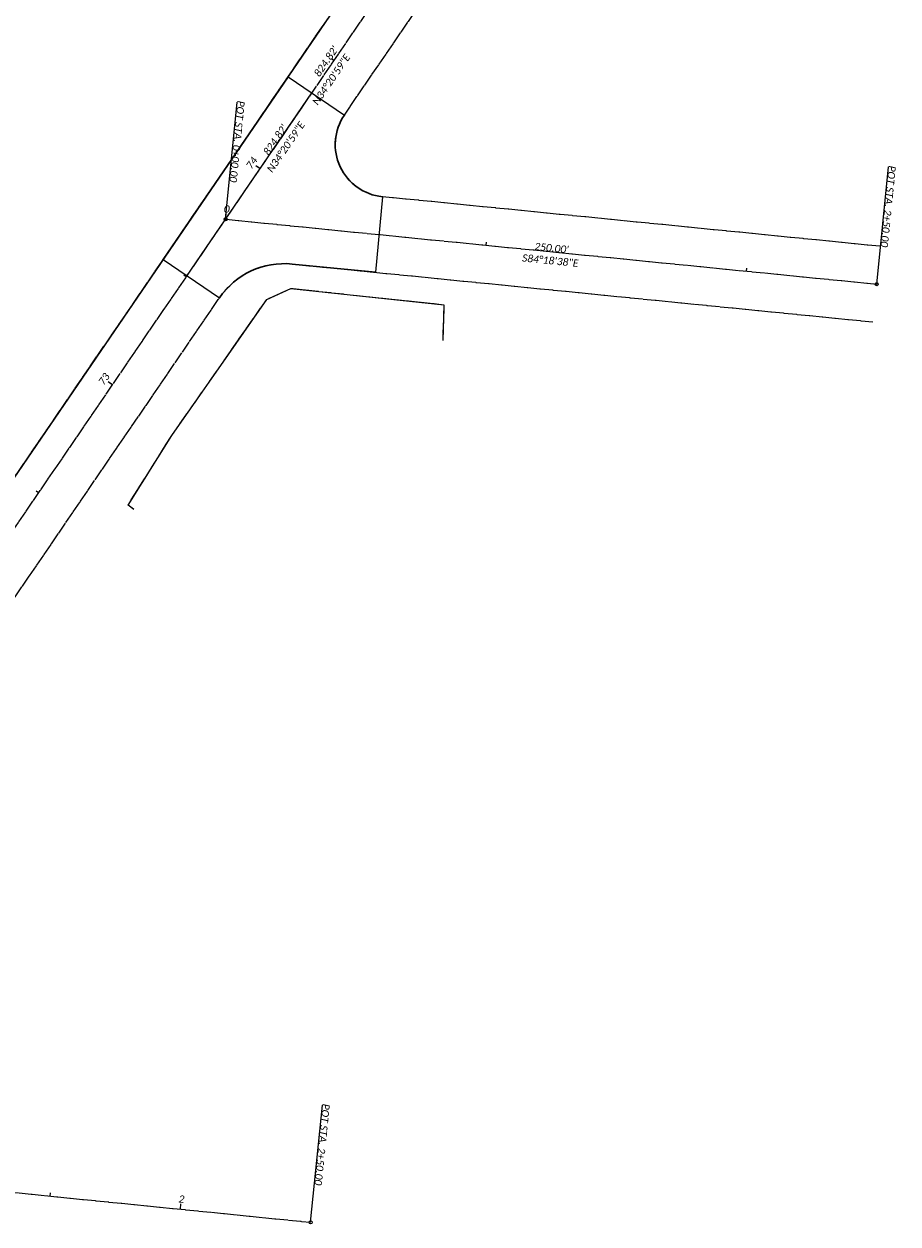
# Model space of a CAD drawing. Extents: x 219352 to 221146, y 361458 to 364237.
# Tile 11 of 12: x 220800 to 221134, y 363454 to 363913. Entities that reach past the tile are written whole.
import ezdxf

# ---------------------------------------------------------------- set-up
doc = ezdxf.new("R2010")
doc.units = 0
doc.header["$MEASUREMENT"] = 0
doc.linetypes.add('cl', pattern=[4.99999, 0.09375, -0.09375, 4.624991, -0.09375, 0.09375])
for name, color, linetype, lineweight in [('BD_X_Building', 241, 'Continuous', 0), ('GE_P_Alignment', 7, 'cl', 13), ('GE_P_Alignment_100_Bearings', 7, 'Continuous', 0), ('GE_P_Alignment_100_Cardinal_Points', 7, 'Continuous', 0), ('GE_P_Alignment_100_Distances', 7, 'Continuous', 0), ('GE_P_Alignment_100_Stations', 7, 'Continuous', 0), ('GE_P_Alignment_500_Bearings', 7, 'Continuous', 0), ('GE_P_Alignment_500_Cardinal_Points', 7, 'Continuous', 0), ('GE_P_Alignment_500_Distances', 7, 'Continuous', 0), ('GE_P_Alignment_500_Stations', 7, 'Continuous', 0), ('PV_P_EOP_Fillets', 7, 'Continuous', 30), ('PV_P_Saw_Cut_Line', 62, 'Continuous', 13)]:
    doc.layers.add(name, color=color, linetype=linetype, lineweight=lineweight)
doc.layers.add('SC_Scratch1', color=7, linetype='Continuous', lineweight=0, plot=False)
doc.layers.add('SC_Scratch15', color=7, linetype='Continuous', lineweight=0, plot=False)
doc.styles.add('~P_Label - CenterBottom', font='calibrii.ttf', dxfattribs={"height": 0.14})
doc.styles.add('~P_Label - CenterDescender', font='calibrii.ttf', dxfattribs={"height": 0.14})
doc.styles.add('~P_Label - CenterTop', font='calibrii.ttf', dxfattribs={"height": 0.14})

# ---------------------------------------------------------------- blocks, each defined once
blk = doc.blocks.new('DrawLineAnnotationDirectionLength')
at = {"layer": 'GE_P_Alignment_100_Stations'}
blk.add_line((0, 0), (-0.1, 0), dxfattribs=at)
blk = doc.blocks.new('DrawLineAnnotationDirectionLength_1')
at = {"layer": 'GE_P_Alignment_100_Stations'}
blk.add_line((0, 0), (-0.06, 0), dxfattribs=at)
blk = doc.blocks.new('DrawLineAnnotationDirectionLength_3')
at = {"layer": 'GE_P_Alignment_500_Stations'}
blk.add_line((0, 0), (-0.06, 0), dxfattribs=at)
blk = doc.blocks.new('DrawLeaderAnnotation_14')
at = {"layer": 'GE_P_Alignment_500_Cardinal_Points'}
blk.add_line((0, 0), (-2.25, 0), dxfattribs=at)
blk.add_arc((0, 0), 0.03, 0, 360, dxfattribs=at)
blk = doc.blocks.new('DrawLineAnnotationDirectionLength_2')
at = {"layer": 'GE_P_Alignment_500_Stations'}
blk.add_line((0, 0), (-0.1, 0), dxfattribs=at)
blk = doc.blocks.new('DrawLeaderAnnotation_42')
at = {"layer": 'GE_P_Alignment_100_Cardinal_Points'}
blk.add_line((0, 0), (-2.25, 0), dxfattribs=at)
blk.add_arc((0, 0), 0.03, 0, 360, dxfattribs=at)

msp = doc.modelspace()

# ---------------------------------------------------------------- linework, layer by layer
at = {"layer": 'BD_X_Building', "flags": 128}
msp.add_lwpolyline([(220841.95, 363727.03), (220839.74, 363728.76), (220856.43, 363755.27), (220875.11, 363782.03), (220892.7, 363807.29), (220901.87, 363811.52), (220960.36, 363805.29), (220959.97, 363791.54)], dxfattribs=at)
at = {"layer": 'GE_P_Alignment', "flags": 128}
for points in [[(220664.5, 363526.97), (221129.9, 364207.95)], [(220877.01, 363837.92), (221125.78, 363813.14)], [(220660.73, 363479.76), (220909.47, 363454.77)]]:
    msp.add_lwpolyline(points, dxfattribs=at)
at = {"layer": 'PV_P_EOP_Fillets', "flags": 128}
msp.add_lwpolyline([(220853.19, 363822.57), (220900.91, 363892.38)], dxfattribs=at)
for points in [[(220937.1, 363846.51), (220936.9, 363846.53, -0.569581), (220922.37, 363877.71)], [(220874.66, 363807.9, -0.274225), (220902.4, 363820.82), (220934.23, 363817.65)]]:
    msp.add_lwpolyline(points, format="xyb", dxfattribs=at)
at = {"layer": 'PV_P_Saw_Cut_Line'}
msp.add_line((220936.9, 363846.53), (220934.23, 363817.65), dxfattribs=at)
at = {"layer": 'SC_Scratch1'}
for p, q in [((220900.91, 363892.38), (220922.37, 363877.71)), ((220853.19, 363822.57), (220874.66, 363807.9))]:
    msp.add_line(p, q, dxfattribs=at)
at = {"layer": 'SC_Scratch1', "color": 1, "linetype": 'cl', "lineweight": 13, "flags": 128}
for points in [[(220772.21, 363704.07), (220993.31, 364027.59)], [(220841.95, 363727.03), (220839.74, 363728.76), (220856.43, 363755.27), (220875.11, 363782.03), (220892.7, 363807.29), (220901.87, 363811.52), (220960.36, 363805.29), (220959.97, 363791.54)]]:
    msp.add_lwpolyline(points, dxfattribs=at)
for points in [[(221127.22, 363827.57), (220936.9, 363846.53, -0.569581), (220922.37, 363877.71), (220959, 363931.31)], [(220793.67, 363689.4), (220874.66, 363807.9, -0.274225), (220902.4, 363820.82), (221124.34, 363798.71)]]:
    msp.add_lwpolyline(points, format="xyb", dxfattribs=at)
at = {"layer": 'SC_Scratch1', "flags": 128}
msp.add_lwpolyline([(220862.08, 363816.07), (220909.99, 363886.18)], dxfattribs=at)
at = {"layer": 'SC_Scratch15', "flags": 128}
msp.add_lwpolyline([(220740.05, 363657.02), (221048.13, 364107.8)], dxfattribs=at)

# ---------------------------------------------------------------- block references
at = {"layer": 'GE_P_Alignment_100_Cardinal_Points', "xscale": 20, "yscale": 20, "zscale": 20, "rotation": 264.2626089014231}
msp.add_blockref('DrawLeaderAnnotation_42', (220909.47, 363454.77), dxfattribs=at)
at = {"layer": 'GE_P_Alignment_100_Stations', "xscale": 20, "yscale": 20, "zscale": 20}
for name, p, rotation in [('DrawLineAnnotationDirectionLength_1', (220918.41, 363898.5), 325.6503980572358), ('DrawLineAnnotationDirectionLength', (220890.2, 363857.22), 325.6503980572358), ('DrawLineAnnotationDirectionLength_1', (220861.98, 363815.94), 325.6503980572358), ('DrawLineAnnotationDirectionLength', (220833.77, 363774.66), 325.6503980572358), ('DrawLineAnnotationDirectionLength_1', (220805.56, 363733.37), 325.6503980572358), ('DrawLineAnnotationDirectionLength_1', (220809.98, 363464.76), 264.2626089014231), ('DrawLineAnnotationDirectionLength', (220859.73, 363459.76), 264.2626089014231), ('DrawLineAnnotationDirectionLength_1', (220909.47, 363454.77), 264.2626089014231)]:
    msp.add_blockref(name, p, dxfattribs=dict(at, rotation=rotation))
at = {"layer": 'GE_P_Alignment_500_Cardinal_Points', "xscale": 20.00000000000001, "yscale": 20.00000000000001, "zscale": 20.00000000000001, "rotation": 264.3105380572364}
for p in [(220877.01, 363837.92), (221125.78, 363813.14)]:
    msp.add_blockref('DrawLeaderAnnotation_14', p, dxfattribs=at)
at = {"layer": 'GE_P_Alignment_500_Stations'}
for name, p, xscale, yscale, zscale, rotation in [('DrawLineAnnotationDirectionLength_3', (220890.2, 363857.22), 20, 20, 20, 325.6503980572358), ('DrawLineAnnotationDirectionLength_2', (220877.01, 363837.92), 20.00000000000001, 20.00000000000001, 20.00000000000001, 264.3105380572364), ('DrawLineAnnotationDirectionLength_3', (220976.52, 363828.01), 20.00000000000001, 20.00000000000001, 20.00000000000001, 264.3105380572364), ('DrawLineAnnotationDirectionLength_3', (221076.02, 363818.1), 20.00000000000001, 20.00000000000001, 20.00000000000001, 264.3105380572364), ('DrawLineAnnotationDirectionLength_3', (220833.77, 363774.66), 20, 20, 20, 325.6503980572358)]:
    msp.add_blockref(name, p, dxfattribs=dict(at, xscale=xscale, yscale=yscale, zscale=zscale, rotation=rotation))

# ---------------------------------------------------------------- texts
at = {"layer": 'GE_P_Alignment_100_Bearings', "insert": (220898.85, 363866.33), "char_height": 2.8, "attachment_point": 2, "rotation": 55.6504, "line_spacing_factor": 0.9, "style": '~P_Label - CenterTop'}
msp.add_mtext('N34°20\'59"E', dxfattribs=at)
at = {"layer": 'GE_P_Alignment_100_Cardinal_Points', "insert": (220912.47, 363484.62), "char_height": 2.8, "attachment_point": 8, "rotation": 264.2626, "line_spacing_factor": 0.9, "style": '~P_Label - CenterDescender'}
msp.add_mtext('POT STA. 2+50.00', dxfattribs=at)
at = {"layer": 'GE_P_Alignment_100_Distances', "insert": (220897.2, 363867.46), "char_height": 2.8, "attachment_point": 8, "rotation": 55.6504, "line_spacing_factor": 0.9, "style": '~P_Label - CenterDescender'}
msp.add_mtext("824.82'", dxfattribs=at)
at = {"layer": 'GE_P_Alignment_100_Stations', "char_height": 2.8, "attachment_point": 8, "line_spacing_factor": 0.9, "style": '~P_Label - CenterBottom'}
for s, insert, rotation in [('74', (220888.13, 363858.63), 55.6504), ('73', (220831.71, 363776.07), 55.6504), ('2', (220859.98, 363462.25), 354.2626)]:
    msp.add_mtext(s, dxfattribs=dict(at, insert=insert, rotation=rotation))
at = {"layer": 'GE_P_Alignment_500_Bearings', "char_height": 2.8, "attachment_point": 2, "line_spacing_factor": 0.9, "style": '~P_Label - CenterTop'}
for s, insert, rotation in [('N34°20\'59"E', (220916.19, 363892.1), 55.6504), ('S84°18\'38"E', (221001.2, 363823.54), 354.3105)]:
    msp.add_mtext(s, dxfattribs=dict(at, insert=insert, rotation=rotation))
at = {"layer": 'GE_P_Alignment_500_Cardinal_Points', "char_height": 2.8, "attachment_point": 8, "rotation": 264.3105, "line_spacing_factor": 0.9, "style": '~P_Label - CenterDescender'}
for s, insert in [('POT STA. 0+00.00', (220879.98, 363867.78)), ('POT STA. 2+50.00', (221128.75, 363842.99))]:
    msp.add_mtext(s, dxfattribs=dict(at, insert=insert))
at = {"layer": 'GE_P_Alignment_500_Distances', "char_height": 2.8, "attachment_point": 8, "line_spacing_factor": 0.9, "style": '~P_Label - CenterDescender'}
for s, insert, rotation in [("824.82'", (220916.57, 363897.44), 55.6504), ("250.00'", (221001.39, 363825.53), 354.3105)]:
    msp.add_mtext(s, dxfattribs=dict(at, insert=insert, rotation=rotation))
at = {"layer": 'GE_P_Alignment_500_Stations', "insert": (220877.26, 363840.41), "char_height": 2.8, "attachment_point": 8, "rotation": 354.3105, "line_spacing_factor": 0.9, "style": '~P_Label - CenterBottom'}
msp.add_mtext('0', dxfattribs=at)

doc.saveas('drawing.dxf')
